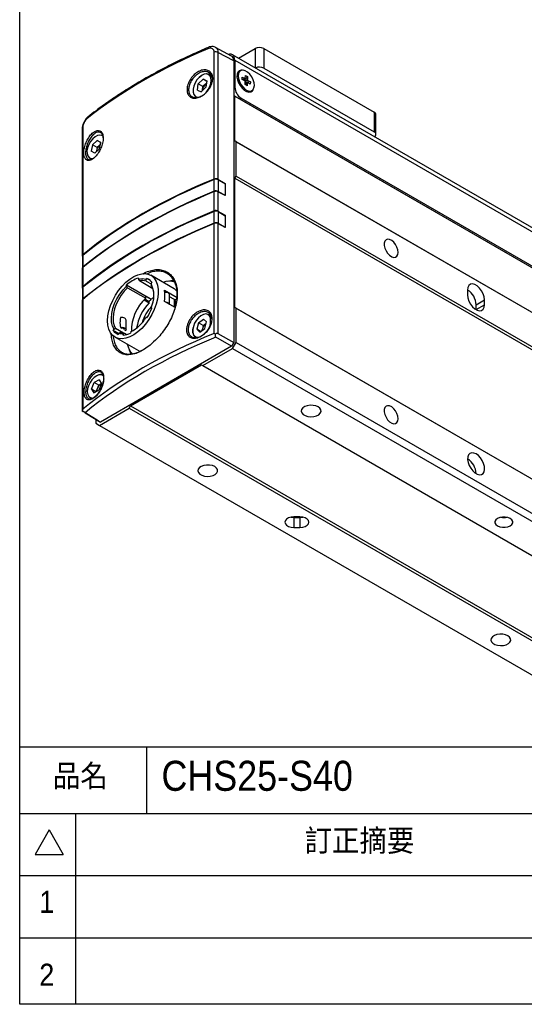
# Model space of a CAD drawing. Header units: millimetres. Extents: x 8 to 292, y 5 to 205.
# Tile 1 of 12: x 8 to 50, y 5 to 87. Entities that reach past the tile are written whole.
import ezdxf

# ---------------------------------------------------------------- set-up
doc = ezdxf.new("R2010")
doc.units = ezdxf.units.MM
for name, color, linetype in [('圖框文字', 7, 'Continuous'), ('圖框線條', 7, 'Continuous'), ('文字', 1, 'Continuous')]:
    doc.layers.add(name, color=color, linetype=linetype)
doc.styles.add('SLDTEXTSTYLE0', font='GOTHIC.TTF', dxfattribs={"width": 0.913})
doc.styles.add('SLDTEXTSTYLE1', font='GOTHIC.TTF', dxfattribs={"width": 0.913, "bigfont": 'bigfont'})

msp = doc.modelspace()

# ---------------------------------------------------------------- linework, layer by layer
at = {"color": 7, "linetype": 'Continuous', "lineweight": 25}
for p, q in [((25.31543, 83.940188), (23.977646, 84.659473)), ((25.885307, 83.755602), (27.289791, 84.566393)), ((27.996898, 84.566393), (27.996898, 82.933312)), ((27.996898, 84.566393), (37.189284, 79.259741)), ((23.873876, 73.701487), (23.873876, 84.255014)), ((24.191883, 84.240993), (24.191883, 73.684016)), ((25.504346, 83.535323), (24.191883, 84.240993)), ((65.33712, 60.980555), (25.385587, 84.044084)), ((25.504346, 83.535323), (25.504346, 60.080172)), ((25.592735, 83.586239), (65.544267, 60.52271)), ((25.592735, 83.586239), (25.592735, 81.340752)), ((27.996898, 82.933312), (37.189284, 77.626661)), ((22.948499, 82.002258), (22.554315, 81.61607)), ((22.948499, 82.002258), (23.264557, 81.869825)), ((23.257622, 81.823805), (22.948499, 82.002258)), ((23.641188, 82.337658), (23.477021, 82.432429)), ((23.732718, 82.081278), (23.696176, 82.236232)), ((26.072367, 82.71474), (25.966301, 82.65351)), ((26.209658, 81.99755), (26.213412, 82.191304)), ((26.415345, 81.873551), (26.209658, 81.99755)), ((26.213412, 82.191304), (26.419101, 82.067304)), ((26.639593, 82.224324), (26.3598, 81.907037)), ((26.465376, 82.091712), (26.46993, 82.326605)), ((26.46993, 82.326605), (26.639593, 82.224324)), ((26.639593, 82.224324), (26.635041, 81.98943)), ((22.47619, 81.09745), (22.554315, 81.61607)), ((22.943223, 81.391558), (22.554315, 81.61607)), ((22.792248, 80.965017), (23.186431, 81.351204)), ((22.90416, 81.132248), (22.943223, 81.391558)), ((23.140314, 81.584653), (22.943223, 81.391558)), ((23.235669, 81.678073), (23.140314, 81.584653)), ((23.264557, 81.869825), (23.186431, 81.351204)), ((26.455063, 81.559663), (26.459615, 81.794559)), ((26.624725, 81.457383), (26.455063, 81.559663)), ((26.885, 81.786437), (26.45793, 81.707549)), ((26.62928, 81.692276), (26.624725, 81.457383)), ((26.881244, 81.592683), (26.675554, 81.716683)), ((26.679311, 81.910437), (26.885, 81.786437)), ((26.885, 81.786437), (26.881244, 81.592683)), ((22.47619, 81.09745), (22.792248, 80.965017)), ((22.893983, 81.064691), (22.90416, 81.132248)), ((25.592735, 80.605865), (25.504346, 80.656907)), ((25.504347, 80.656911), (65.438201, 57.603587)), ((25.592735, 76.870191), (25.592735, 80.605865)), ((25.592735, 80.605865), (65.544267, 57.542336)), ((26.123063, 80.422195), (65.013937, 57.970971)), ((26.916223, 81.008018), (27.022289, 81.069248)), ((37.189284, 79.259741), (37.189284, 77.626661)), ((37.335732, 77.422558), (37.335732, 79.055638)), ((12.934275, 77.939717), (12.934275, 67.38619)), ((12.888398, 77.85639), (12.888398, 67.301871)), ((13.732591, 76.544942), (13.629753, 76.018394)), ((14.134377, 76.907634), (13.732591, 76.544942)), ((14.121498, 76.320431), (13.732591, 76.544942)), ((14.121498, 76.320431), (14.07008, 76.057156)), ((14.322391, 76.501776), (14.121498, 76.320431)), ((14.134377, 76.907634), (14.433324, 76.743778)), ((14.431791, 76.735941), (14.134377, 76.907634)), ((14.399685, 76.57155), (14.322391, 76.501776)), ((14.330486, 76.217231), (14.433324, 76.743778)), ((25.6988, 76.80894), (25.592735, 76.870191)), ((25.592735, 76.870191), (65.544267, 53.806663)), ((25.6988, 73.951048), (25.6988, 76.80894)), ((25.6988, 76.80894), (65.650333, 53.745412)), ((13.9287, 75.854539), (13.629753, 76.018394)), ((14.330486, 76.217231), (13.9287, 75.854539)), ((14.07008, 76.057156), (14.052298, 75.966113)), ((13.513278, 75.381268), (13.609849, 75.325519)), ((25.592735, 73.767336), (25.6988, 73.951048)), ((25.6988, 73.951048), (65.650333, 50.887519)), ((23.876591, 72.685809), (23.876591, 73.654978)), ((24.191883, 73.684016), (24.784895, 73.341676)), ((24.19463, 73.637522), (24.19463, 72.675253)), ((24.19463, 73.637522), (24.78136, 73.298809)), ((24.745999, 73.319222), (24.784895, 73.341676)), ((24.78136, 73.298809), (24.78136, 72.359787)), ((24.784895, 73.341676), (24.784895, 72.321001)), ((25.592735, 63.018467), (25.592735, 73.767336)), ((25.592735, 73.767336), (65.544267, 50.703807)), ((23.873876, 71.04773), (23.873876, 72.650416)), ((24.191883, 72.639844), (24.191883, 71.030259)), ((24.784895, 72.321001), (24.191883, 72.639844)), ((24.19463, 72.675253), (24.78136, 72.359787)), ((24.78136, 72.359787), (24.748278, 72.340689)), ((23.876591, 70.032052), (23.876591, 71.00122)), ((24.191883, 71.030259), (24.784895, 70.687919)), ((24.19463, 70.983764), (24.19463, 70.021495)), ((24.19463, 70.983764), (24.78136, 70.645051)), ((24.745999, 70.665464), (24.784895, 70.687919)), ((24.78136, 70.645051), (24.78136, 69.706029)), ((24.784895, 70.687919), (24.784895, 69.667243)), ((23.873876, 60.851742), (23.873876, 69.996658)), ((24.191883, 69.986087), (24.191883, 60.837845)), ((24.784895, 69.667243), (24.191883, 69.986087)), ((24.19463, 70.021495), (24.78136, 69.706029)), ((24.78136, 69.706029), (24.748278, 69.686931)), ((12.901599, 67.261412), (12.901599, 66.298388)), ((12.947502, 67.345749), (12.947502, 66.376581)), ((12.888398, 66.252784), (12.888398, 64.648113)), ((12.934275, 66.335119), (12.934275, 64.732433)), ((20.539375, 64.565692), (18.59483, 65.688254)), ((16.587802, 64.773861), (16.587802, 64.879967)), ((16.587802, 64.879967), (18.638412, 63.696175)), ((16.658514, 64.647832), (16.587802, 64.773861)), ((17.577751, 65.451453), (17.577751, 65.345347)), ((17.577751, 65.345347), (17.648463, 65.219318)), ((18.776676, 64.568015), (17.648463, 65.219318)), ((18.210312, 65.32302), (18.279091, 65.42937)), ((18.225919, 65.196992), (18.210312, 65.32302)), ((18.225919, 65.196992), (18.622897, 64.967822)), ((18.279091, 65.42937), (18.501787, 65.30081)), ((18.688159, 65.102563), (18.61938, 64.996214)), ((18.61938, 64.996214), (18.634986, 64.870186)), ((12.901599, 64.607653), (12.901599, 63.64463)), ((12.947502, 64.691991), (12.947502, 63.722823)), ((16.658514, 64.647832), (18.178793, 63.770194)), ((18.638412, 63.685687), (18.178793, 63.951019)), ((18.178793, 63.770194), (18.178793, 63.951019)), ((19.737115, 64.446214), (20.781261, 63.843441)), ((20.165797, 63.259718), (20.165797, 64.055796)), ((44.96746, 64.460569), (44.96746, 64.052298)), ((12.888398, 63.599026), (12.888398, 54.39838)), ((12.934275, 63.681361), (12.934275, 54.536445)), ((18.036569, 63.629912), (18.450955, 63.390693)), ((18.450955, 63.501557), (18.106156, 63.700604)), ((18.450955, 63.390693), (18.450955, 63.501557)), ((18.638412, 63.696175), (18.638412, 63.685687)), ((20.621833, 62.996455), (19.737115, 63.507192)), ((20.509519, 63.708322), (20.165796, 63.90675)), ((20.572275, 63.6629), (20.165798, 63.897554)), ((20.509519, 63.708322), (20.527197, 63.698117)), ((20.615587, 63.647091), (20.527197, 63.698117)), ((20.572275, 63.254629), (20.572275, 63.6629)), ((20.572275, 63.025064), (20.572275, 63.254629)), ((20.615587, 63.647091), (20.777685, 63.740668)), ((45.674567, 63.235957), (46.381674, 63.644161)), ((45.674567, 62.827686), (45.674567, 63.235957)), ((45.674567, 62.827686), (46.381674, 63.23589)), ((46.381674, 63.23589), (46.381674, 63.644161)), ((18.61938, 62.977722), (18.688159, 62.950783)), ((18.634986, 62.958484), (18.61938, 62.977722)), ((18.634986, 62.958484), (18.680805, 62.932034)), ((23.600296, 62.356021), (23.441666, 62.447597)), ((25.6988, 62.957217), (25.592735, 63.018467)), ((25.592735, 63.018467), (65.544267, 39.954939)), ((25.6988, 60.099324), (25.6988, 62.957217)), ((25.6988, 62.957217), (65.650333, 39.893688)), ((16.541875, 61.147209), (16.541875, 61.96375)), ((18.279091, 62.151678), (18.210312, 62.178617)), ((22.579867, 61.733016), (22.421327, 61.195575)), ((22.579867, 61.733016), (22.993558, 62.036245)), ((22.968775, 61.508505), (22.579867, 61.733016)), ((22.968775, 61.508505), (22.889505, 61.239784)), ((22.968775, 61.508505), (23.17562, 61.660119)), ((22.993558, 62.036245), (23.248708, 61.802033)), ((23.090168, 61.264592), (23.248708, 61.802033)), ((23.17562, 61.660119), (23.215457, 61.68932)), ((23.214533, 61.686186), (23.17562, 61.660119)), ((23.691559, 62.099952), (23.655036, 62.254925)), ((23.696449, 61.981438), (23.691559, 62.099952)), ((15.477394, 61.097249), (15.546173, 61.203598)), ((15.929153, 60.836454), (15.477394, 61.097249)), ((15.546173, 61.203598), (15.67199, 61.247983)), ((16.325983, 60.870442), (15.67199, 61.247983)), ((15.955241, 60.876791), (15.886462, 60.770442)), ((16.081058, 60.921177), (15.955241, 60.876791)), ((16.085153, 61.349284), (16.198462, 61.283872)), ((16.302124, 60.704611), (16.325362, 60.818173)), ((16.325362, 60.818173), (16.414692, 60.868337)), ((16.414692, 60.868337), (16.61157, 60.754681)), ((16.416106, 61.158229), (16.529415, 61.092817)), ((16.940073, 60.982835), (16.916835, 60.869273)), ((17.029403, 61.033), (16.940073, 60.982835)), ((17.029403, 61.033), (17.118775, 61.079757)), ((22.676478, 60.961363), (22.421327, 61.195575)), ((22.742813, 61.009985), (22.421327, 61.195575)), ((22.676478, 60.961363), (23.090168, 61.264592)), ((22.889505, 61.239784), (22.843484, 61.083777)), ((24.191883, 60.837845), (25.504346, 60.080172)), ((15.620072, 60.535263), (17.564617, 59.412701)), ((25.327542, 59.773877), (24.015069, 60.531556)), ((25.504346, 60.080172), (25.327542, 59.773877)), ((25.408115, 59.595842), (25.6988, 60.099324)), ((25.6988, 60.099324), (65.650333, 37.035795)), ((25.327542, 59.773877), (14.402797, 53.467156)), ((22.933241, 58.167128), (25.408115, 59.595842)), ((25.408115, 59.595842), (65.359647, 36.532313)), ((16.903164, 54.808519), (22.827175, 58.228378)), ((22.827175, 58.228378), (22.933241, 58.167128)), ((22.933241, 58.167128), (62.884774, 35.103599)), ((13.64981, 56.216037), (13.873157, 56.752208)), ((14.29024, 56.973245), (13.873157, 56.752208)), ((14.262064, 56.527697), (13.873157, 56.752208)), ((14.483977, 56.65811), (14.260631, 56.121939)), ((14.470606, 56.638215), (14.262064, 56.527697)), ((14.29024, 56.973245), (14.483977, 56.65811)), ((14.477128, 56.641672), (14.470606, 56.638215)), ((13.64981, 56.216037), (13.843547, 55.900903)), ((14.027148, 55.998204), (13.64981, 56.216037)), ((13.843547, 55.900903), (14.260631, 56.121939)), ((14.045565, 56.007965), (14.150391, 56.259611)), ((14.150391, 56.259611), (14.262064, 56.527697)), ((13.548633, 55.437256), (13.640028, 55.384495)), ((14.225993, 53.569318), (12.958563, 54.352987)), ((13.135356, 54.250831), (14.402797, 53.467156)), ((14.322224, 53.196094), (16.797098, 54.624808)), ((16.797098, 54.624808), (16.903164, 54.808519)), ((16.797098, 54.624808), (56.74863, 31.561279)), ((16.903164, 54.808519), (56.854696, 31.744991)), ((14.031539, 53.689551), (14.031539, 53.363957)), ((14.031539, 53.363957), (14.322224, 53.196094)), ((14.402797, 53.467156), (14.225993, 53.569318)), ((14.322224, 53.196094), (54.273757, 30.132565)), ((30.512455, 45.517639), (30.512455, 44.701098)), ((30.512455, 45.517639), (31.012457, 45.517638)), ((31.012456, 45.567029), (30.512457, 45.567029)), ((31.012457, 45.517638), (31.012457, 44.701097)), ((30.512455, 44.701098), (31.012457, 44.701097))]:
    msp.add_line(p, q, dxfattribs=at)
at = {"color": 8, "linetype": 'Continuous', "lineweight": 25}
for p, q in [((27.289791, 84.566393), (27.289791, 82.944811)), ((25.504346, 83.535214), (25.592735, 83.586239)), ((25.504346, 81.289726), (25.592735, 81.340752)), ((26.123063, 80.422195), (26.016997, 80.360964)), ((18.368687, 65.849517), (18.243075, 65.791776)), ((13.680427, 55.390597), (13.548633, 55.437256))]:
    msp.add_line(p, q, dxfattribs=at)
at = {"color": 7, "linetype": 'Continuous', "lineweight": 25, "flags": 128}
for points in [[(25.592735, 83.586239), (25.579148, 83.737694), (25.538909, 83.867644), (25.473566, 83.971091), (25.385628, 84.04406), (25.278475, 84.08375), (25.156226, 84.088633), (25.06923, 84.072561)], [(22.652783, 82.174443), (22.856125, 82.340513), (23.063449, 82.446449), (23.260627, 82.485033), (23.434222, 82.453634), (23.477021, 82.432429)], [(26.229587, 82.758873), (26.109215, 82.760939), (25.959839, 82.706836), (25.848787, 82.589274), (25.7843, 82.416969), (25.771158, 82.202703), (25.810339, 81.962366), (25.898931, 81.713782), (26.030372, 81.475386), (26.194905, 81.264863), (26.380333, 81.097822), (26.572902, 80.986654), (26.758329, 80.939605), (26.922863, 80.960162), (27.054303, 81.0468), (27.139129, 81.183328)], [(27.218914, 81.487128), (27.195899, 81.719599), (27.120341, 81.966038), (26.99836, 82.206477), (26.83984, 82.421439), (26.657621, 82.59351), (26.466466, 82.708748), (26.281863, 82.757817), (26.118768, 82.73674), (25.990391, 82.647229), (25.907133, 82.496534), (25.875741, 82.296861), (25.898756, 82.064388), (25.974315, 81.817951), (26.096296, 81.57751), (26.254818, 81.362546), (26.437035, 81.190478), (26.628189, 81.07524), (26.812792, 81.026171), (26.975888, 81.047247), (27.104264, 81.136759), (27.187523, 81.287454), (27.218914, 81.487128)], [(22.90416, 81.132248), (22.898367, 81.074709), (22.898112, 81.068735)], [(14.397406, 76.559883), (14.368648, 76.539821), (14.322391, 76.501776)], [(14.07008, 76.057156), (14.061452, 75.998487), (14.059557, 75.972665)], [(13.668067, 75.331419), (13.520523, 75.377192), (13.513278, 75.381268)], [(39.186861, 67.593502), (39.160944, 67.807026), (39.085496, 68.031498), (38.967218, 68.246978), (38.816625, 68.434314), (38.647092, 68.576867), (38.473687, 68.661966), (38.311816, 68.68205), (38.175864, 68.635334), (38.077907, 68.525972), (38.026651, 68.36368), (38.026651, 68.162877), (38.077907, 67.941404), (38.175864, 67.718943), (38.311816, 67.515261), (38.473687, 67.348454), (38.647092, 67.233342), (38.816625, 67.180156), (38.967218, 67.193623), (39.085496, 67.272541), (39.160944, 67.409904), (39.186861, 67.593502)], [(15.003808, 61.897351), (15.03105, 62.30275), (15.112069, 62.729102), (15.244768, 63.165364), (15.425709, 63.600238), (15.650207, 64.02246), (15.912446, 64.421096), (16.205635, 64.785821), (16.522181, 65.107189), (16.853885, 65.376875), (17.192156, 65.587896), (17.528234, 65.734787), (17.853413, 65.813743), (18.159273, 65.822719), (18.43789, 65.761482), (18.68205, 65.631619), (18.885429, 65.436492), (19.042759, 65.181157), (19.149966, 64.872225), (19.204272, 64.517698), (19.204272, 64.126757), (19.149966, 63.709529), (19.042759, 63.276819), (18.885429, 62.839834), (18.68205, 62.409892), (18.43789, 61.998127), (18.159273, 61.615205), (17.853413, 61.271043), (17.528234, 60.974555), (17.192156, 60.733419), (16.853885, 60.553881), (16.522181, 60.44059), (16.205635, 60.396481), (15.912446, 60.422697), (15.650207, 60.518558), (15.425709, 60.681581), (15.244768, 60.907544), (15.112069, 61.190596), (15.03105, 61.523405), (15.003808, 61.897351)], [(15.546173, 61.203598), (15.414287, 61.462239), (15.336563, 61.774041), (15.315523, 62.128882), (15.35185, 62.515244), (15.444365, 62.920585), (15.590066, 63.331746), (15.784221, 63.735382), (16.020529, 64.11839), (16.29132, 64.468336), (16.587802, 64.773861)], [(46.381674, 63.644161), (46.353031, 63.890742), (46.269422, 64.150417), (46.137622, 64.402149), (45.968309, 64.625543), (45.775198, 64.802501), (45.573934, 64.918688), (45.380823, 64.964692), (45.21151, 64.936783), (45.07971, 64.837223), (44.996103, 64.67408), (44.96746, 64.460569)], [(16.658514, 64.647832), (16.37826, 64.354835), (16.122624, 64.020691), (15.899722, 63.656013), (15.716633, 63.27238), (15.57917, 62.881973), (15.491698, 62.497191), (15.456996, 62.130251), (15.476165, 61.792806), (15.548597, 61.49557), (15.67199, 61.247983)], [(20.165797, 64.055796), (20.16319, 64.080848), (20.123813, 64.153553), (20.041966, 64.213305), (19.928491, 64.252186), (19.798428, 64.265043), (19.766624, 64.263989)], [(20.779216, 64.372989), (20.626595, 64.509057), (20.539375, 64.565692)], [(44.96746, 64.052298), (44.996103, 63.805717), (45.07971, 63.546043), (45.21151, 63.294312), (45.380823, 63.070918), (45.573934, 62.893959), (45.775198, 62.777772), (45.968309, 62.73177), (46.137622, 62.759679), (46.269422, 62.859237), (46.353031, 63.022379), (46.381674, 63.23589)], [(19.840678, 63.447406), (19.928491, 63.435645), (20.041966, 63.396764), (20.123813, 63.337012), (20.16319, 63.264307), (20.163865, 63.260834)], [(16.541875, 61.96375), (16.529762, 62.017396), (16.49354, 62.068152), (16.435702, 62.111724), (16.360225, 62.145113), (16.272303, 62.166024), (16.177987, 62.173015), (16.083765, 62.165607)], [(16.085153, 61.349284), (16.179065, 61.356476), (16.272997, 61.349376), (16.360536, 61.328469), (16.435702, 61.295183), (16.493361, 61.251791), (16.529577, 61.201256), (16.541875, 61.14703), (16.529415, 61.092817)], [(17.564617, 59.412701), (17.594752, 59.395996), (17.717613, 59.340924)], [(32.532216, 54.728009), (32.334347, 54.812312), (32.102228, 54.859201), (31.856482, 54.864509), (31.618941, 54.827765), (31.410716, 54.752234), (31.250305, 54.644628), (31.151962, 54.514507), (31.124428, 54.373433), (31.170148, 54.233942), (31.285059, 54.108427), (31.458952, 54.00804), (31.676371, 53.941705), (31.918004, 53.915312), (32.162378, 53.931207), (32.38778, 53.987977), (32.574179, 54.08058), (32.705015, 54.200788), (32.768666, 54.337916), (32.759469, 54.479784), (32.678247, 54.613783), (32.532216, 54.728009)], [(39.186861, 53.741779), (39.160944, 53.955301), (39.085496, 54.179774), (38.967218, 54.395254), (38.816625, 54.582591), (38.647092, 54.725143), (38.473687, 54.810242), (38.311816, 54.830326), (38.175864, 54.783611), (38.077907, 54.674249), (38.026651, 54.511956), (38.026651, 54.311152), (38.077907, 54.08968), (38.175864, 53.867219), (38.311816, 53.663537), (38.473687, 53.496729), (38.647092, 53.381618), (38.816625, 53.328432), (38.967218, 53.341898), (39.085496, 53.420817), (39.160944, 53.55818), (39.186861, 53.741779)], [(45.674567, 50.813047), (45.483792, 50.8929), (45.307165, 50.906271), (45.157787, 50.852169), (45.046737, 50.734607), (44.982249, 50.562302), (44.969107, 50.348036), (45.008287, 50.107698), (45.096881, 49.859114), (45.22832, 49.620719), (45.392855, 49.410195), (45.578282, 49.243154), (45.770851, 49.131987), (45.956279, 49.084937), (46.120812, 49.105494), (46.252251, 49.192133), (46.340845, 49.338429), (46.380025, 49.533531), (46.366884, 49.76297), (46.302395, 50.00973), (46.191345, 50.255509), (46.041967, 50.482079), (45.865342, 50.672635), (45.674567, 50.813047)], [(23.921199, 49.756974), (23.72333, 49.841278), (23.491211, 49.888166), (23.245464, 49.893474), (23.007923, 49.856731), (22.799698, 49.781199), (22.639288, 49.673593), (22.540945, 49.543473), (22.513411, 49.402399), (22.559131, 49.262907), (22.674042, 49.137392), (22.847934, 49.037006), (23.065354, 48.970671), (23.306986, 48.944277), (23.55136, 48.960172), (23.776763, 49.016943), (23.963162, 49.109546), (24.093998, 49.229753), (24.157649, 49.366881), (24.148452, 49.508749), (24.06723, 49.642749), (23.921199, 49.756974)], [(30.512457, 45.567029), (30.280694, 45.545838), (30.071617, 45.48434), (29.905693, 45.388555), (29.799165, 45.267857), (29.762457, 45.134063), (29.799165, 45.000269), (29.905692, 44.879574), (30.071616, 44.783788), (30.280693, 44.722289), (30.512455, 44.701098)], [(30.262781, 45.542334), (30.280693, 45.53883), (30.512455, 45.517639)], [(31.012457, 44.701097), (31.244217, 44.72229), (31.453295, 44.783787), (31.619218, 44.879573), (31.725747, 45.000271), (31.762457, 45.134063), (31.72575, 45.267857), (31.61922, 45.388554), (31.453296, 45.48434), (31.244219, 45.545839), (31.012456, 45.567029)], [(31.012457, 45.517638), (31.244217, 45.53883), (31.26213, 45.542334)], [(48.514821, 45.440217), (48.324983, 45.519839), (48.101816, 45.561699), (47.867165, 45.561699), (47.643998, 45.519839), (47.454161, 45.440217), (47.316235, 45.330626), (47.243725, 45.201794), (47.243724, 45.066333), (47.316235, 44.937502), (47.45416, 44.827911), (47.643998, 44.748288), (47.867165, 44.706428), (48.101816, 44.706429), (48.324983, 44.748288), (48.51482, 44.827911), (48.652746, 44.937501), (48.725256, 45.066333), (48.725257, 45.201794), (48.652746, 45.330626), (48.514821, 45.440217)], [(48.316382, 35.673935), (48.118516, 35.758237), (47.886396, 35.805126), (47.640648, 35.810434), (47.403108, 35.77369), (47.194882, 35.69816), (47.034472, 35.590553), (46.93613, 35.460432), (46.908596, 35.319358), (46.954315, 35.179867), (47.069226, 35.054352), (47.243117, 34.953967), (47.460538, 34.88763), (47.702171, 34.861237), (47.946544, 34.877132), (48.171945, 34.933904), (48.358345, 35.026506), (48.489182, 35.146713), (48.552831, 35.283842), (48.543636, 35.425709), (48.462414, 35.559709), (48.316382, 35.673935)]]:
    msp.add_lwpolyline(points, dxfattribs=at)
at = {"color": 8, "linetype": 'Continuous', "lineweight": 25, "flags": 128}
for points in [[(22.623133, 82.160161), (22.440893, 81.947546), (22.290505, 81.700527), (22.183124, 81.437422), (22.126712, 81.177744), (22.125455, 80.940755), (22.179445, 80.744027), (22.284678, 80.602153), (22.433349, 80.525654), (22.614432, 80.520205), (22.659603, 80.529227)], [(23.168972, 80.859905), (23.211914, 80.90806), (23.379792, 81.140036), (23.509888, 81.397497), (23.592555, 81.661346), (23.62166, 81.912014), (23.595046, 82.130913), (23.514686, 82.301804), (23.38654, 82.412018), (23.220113, 82.453377), (23.027747, 82.422815), (22.82371, 82.322598), (22.623133, 82.160161)], [(14.611461, 77.267433), (14.53087, 77.317578), (14.360901, 77.350987), (14.166505, 77.312462), (13.962099, 77.204861), (13.762844, 77.036166), (13.583515, 76.818884), (13.437415, 76.569136), (13.335378, 76.305438), (13.284972, 76.047352), (13.289936, 75.814018), (13.349901, 75.622741), (13.460419, 75.487705), (13.613295, 75.418929), (13.797191, 75.421511), (13.860684, 75.437611)], [(23.528451, 62.233005), (23.468929, 62.33041), (23.336627, 62.434261), (23.167123, 62.468734), (22.972988, 62.431272), (22.76862, 62.324653), (22.569177, 62.156785), (22.38945, 61.940117), (22.242768, 61.690719), (22.140012, 61.427087)], [(22.140012, 61.427087), (22.0888, 61.168774), (22.092932, 60.934939), (22.152102, 60.742922), (22.26192, 60.606966), (22.414242, 60.537153), (22.595441, 60.538217)], [(14.097662, 57.321682), (13.893992, 57.181547), (13.703146, 56.986198), (13.539277, 56.750122), (13.414539, 56.49083), (13.338184, 56.22755), (13.315873, 55.97981), (13.349262, 55.765983), (13.435875, 55.601928), (13.569287, 55.499811), (13.739605, 55.467207), (13.813549, 55.47406)]]:
    msp.add_lwpolyline(points, dxfattribs=at)
at = {"color": 8, "linetype": 'Continuous', "lineweight": 25}
for centre, radius, start, end in [((23.462885, 84.569352), 0.109761, 122.11723677, 190.76043541), ((23.216913, 82.030037), 0.479141, 11.76626866, 57.12125004), ((23.187574, 62.047634), 0.473849, 8.9566339, 57.57264011), ((14.37666, 56.907194), 0.49964, 60.9115633, 123.94510641)]:
    msp.add_arc(centre, radius, start, end, dxfattribs=at)
at = {"color": 7, "linetype": 'Continuous', "lineweight": 25}
for centre, radius, start, end in [((27.643344, 83.884038), 0.76851, 62.60958213, 117.39032546), ((24.017079, 83.889647), 0.39243, 63.54847956, 111.40242311), ((27.642798, 82.248173), 0.771234, 62.66875322, 116.39921029), ((26.226676, 82.276137), 0.458481, 124.60437277, 184.69992182), ((26.475109, 82.017188), 0.075157, 97.44124794, 138.1776711), ((26.330464, 81.766835), 0.377247, 22.37455243, 36.16071435), ((23.727123, 80.990502), 0.83508, 134.64377989, 170.22732842), ((23.573107, 81.149025), 0.614069, 123.63291646, 134.81291934), ((26.744143, 81.393146), 1.1526, 182.60539381, 237.39452417), ((26.764117, 82.017113), 0.377163, 202.37300145, 216.16226533), ((26.619537, 81.766816), 0.075175, 277.44623705, 318.17268198), ((26.720841, 81.437009), 0.471389, 236.19827527, 294.48667944), ((13.442653, 78.75596), 0.136269, 130.62767145, 183.34089656), ((37.0855, 79.030683), 0.251473, 5.69527569, 65.62540589), ((12.996819, 77.85099), 0.108556, 125.1798503, 177.14854324), ((37.113426, 77.423503), 0.216859, 293.27152446, 69.52469757), ((14.891597, 75.884864), 0.83939, 132.69677622, 168.15540013), ((18.275146, 63.100242), 2.452458, 106.52092382, 133.47369965), ((17.857964, 64.312296), 1.07038, 70.78094372, 105.17619303), ((17.899271, 64.227365), 1.02317, 71.38240754, 104.18944281), ((17.939851, 64.585317), 0.909675, 34.65304222, 68.10389262), ((16.570332, 63.986968), 2.284113, 333.77773213, 26.22226787), ((17.377336, 64.103253), 1.473048, 359.05543164, 31.37544138), ((20.131314, 63.61847), 1.566156, 72.79757646, 109.15453741), ((20.534978, 63.310446), 1.938746, 90.00152029, 105.61751666), ((16.98484, 63.976703), 2.792034, 350.319095, 9.680905), ((44.168027, 63.182653), 1.507482, 2.02638767, 57.97361248), ((20.61797, 61.07753), 3.633184, 132.17217898, 181.09326326), ((21.403399, 60.636395), 4.037707, 136.98859693, 170.68641268), ((21.148484, 60.942769), 3.718072, 132.46195613, 136.51198822), ((20.824223, 61.263583), 3.270363, 127.41817474, 131.94135486), ((18.431741, 63.198678), 2.229407, 355.78466924, 11.6033563), ((20.949386, 60.894007), 3.181506, 135.81524373, 164.55239842), ((14.510436, 64.585133), 4.48603, 327.14929619, 338.63426908), ((15.358705, 63.935228), 3.349231, 298.17451642, 328.36662715), ((23.682318, 61.007674), 0.826092, 127.83341381, 163.6816688), ((22.244978, 61.87355), 1.332859, 313.41808344, 15.64561871), ((16.225699, 61.614491), 0.909671, 214.65295656, 248.10395891), ((16.287449, 61.776579), 0.959156, 249.73548345, 272.26535549), ((16.389361, 61.7881), 0.920112, 250.42313243, 271.57758236), ((16.222017, 61.073347), 0.211838, 23.62135439, 96.38402214), ((16.201463, 62.310133), 1.608675, 273.58756149, 296.40393956), ((22.829418, 61.063884), 0.762843, 154.07825207, 227.77536391), ((23.503138, 61.053802), 0.641199, 163.13880777, 176.00751054), ((18.231236, 60.262735), 1.620042, 191.31319105, 223.86219688), ((18.675774, 60.052825), 1.966396, 194.43962556, 208.05901662), ((14.442094, 56.895821), 0.541952, 64.71878025, 123.41203977), ((14.864693, 55.980187), 0.767011, 120.91700536, 158.63532526), ((14.794122, 55.982578), 0.700812, 156.71511993, 175.76921737), ((44.162789, 49.123775), 1.512822, 2.12859409, 57.86603023), ((47.984492, 46.786779), 1.269244, 258.65523297, 281.34467978)]:
    msp.add_arc(centre, radius, start, end, dxfattribs=at)
for centre, major_axis, ratio, start_param, end_param in [((50.288438, 63.84034), (45.748393, 0.67606), 0.567180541, 2.191874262, 2.503751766), ((24.885533, 83.177873), (0.437598, 0.758024), 0.577205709, 5.497858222, 6.300634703), ((50.288438, 51.494712), (45.748133, -0.70385), 0.587274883, 2.195332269, 2.535127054), ((50.297309, 51.450699), (45.748133, -0.70385), 0.587274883, 2.195497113, 2.53496221), ((24.018218, 73.580138), (0.24999, -0.003846), 0.587274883, 0.811886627, 2.195332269), ((24.020965, 73.533644), (0.24999, -0.003846), 0.587274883, 0.811886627, 2.195497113), ((50.288438, 51.728993), (45.748376, 0.679711), 0.567124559, 2.177871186, 2.517665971), ((50.297309, 51.766919), (45.748376, 0.679711), 0.567124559, 2.17803603, 2.517501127), ((24.018218, 72.536091), (0.249991, 0.003714), 0.567124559, 0.794425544, 2.177871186), ((24.020965, 72.571499), (0.249991, 0.003714), 0.567124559, 0.794425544, 2.17803603), ((50.288438, 48.840954), (45.748133, -0.70385), 0.587274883, 2.195332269, 2.535127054), ((50.297309, 48.796942), (45.748133, -0.70385), 0.587274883, 2.195497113, 2.53496221), ((24.018218, 70.926381), (0.24999, -0.003846), 0.587274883, 0.811886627, 2.195332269), ((24.020965, 70.879886), (0.24999, -0.003846), 0.587274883, 0.811886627, 2.195497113), ((50.288438, 49.075235), (45.748376, 0.679711), 0.567124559, 2.177871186, 2.517665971), ((50.297309, 49.113161), (45.748376, 0.679711), 0.567124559, 2.17803603, 2.517501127), ((24.018218, 69.882333), (0.249991, 0.003714), 0.567124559, 0.794425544, 2.177871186), ((24.020965, 69.917741), (0.249991, 0.003714), 0.567124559, 0.794425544, 2.17803603), ((13.138397, 67.299351), (0.24999, -0.003846), 0.587274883, 2.535127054, 3.477056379), ((13.151599, 67.258892), (0.24999, -0.003846), 0.587274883, 2.53496221, 3.150627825), ((13.138397, 66.255304), (0.249991, 0.003714), 0.567124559, 2.517665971, 3.133166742), ((13.151599, 66.296747), (0.249991, 0.003714), 0.567124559, 2.517501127, 3.133166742), ((13.138397, 64.645594), (0.24999, -0.003846), 0.587274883, 2.535127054, 3.477056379), ((13.151599, 64.605134), (0.24999, -0.003846), 0.587274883, 2.53496221, 3.150627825), ((13.138397, 63.601546), (0.249991, 0.003714), 0.567124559, 2.517665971, 3.133166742), ((13.151599, 63.642989), (0.249991, 0.003714), 0.567124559, 2.517501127, 3.133166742), ((50.288438, 38.648478), (45.748154, -0.699936), 0.587220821, 2.195281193, 2.535075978), ((24.018218, 60.529738), (0.171999, 0.309051), 0.587049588, 6.273965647, 7.233499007), ((50.285353, 38.446155), (45.498143, -0.700004), 0.587274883, 2.195333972, 2.535125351), ((13.138397, 54.248951), (0.24999, -0.149467), 0.014653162, 2.958764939, 3.918298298)]:
    msp.add_ellipse(centre, major_axis=major_axis, ratio=ratio, start_param=start_param, end_param=end_param, dxfattribs=at)
for points, knots in [([(23.404802, 84.662433), (23.158786, 84.557028), (22.445402, 84.25138), (21.294907, 83.722674), (19.968639, 83.067553), (18.686606, 82.384078), (17.450098, 81.673718), (16.260811, 80.937449), (15.121479, 80.175923), (14.154781, 79.481523), (13.581215, 79.035953), (13.353858, 78.859332)], [0, 0, 0, 0, 0.064313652, 0.186493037, 0.308684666, 0.430883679, 0.553089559, 0.675301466, 0.797518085, 0.919737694, 1, 1, 1, 1]), ([(23.873876, 84.255014), (23.871641, 84.289381), (23.865773, 84.379605), (23.805681, 84.49802), (23.688043, 84.581355), (23.531031, 84.605853), (23.41373, 84.567863), (23.355054, 84.548859)], [0, 0, 0, 0, 0.131175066, 0.344375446, 0.561438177, 0.780625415, 1, 1, 1, 1]), ([(23.975523, 84.656044), (23.968504, 84.661275), (23.912464, 84.703039), (23.776594, 84.727173), (23.589826, 84.728186), (23.466449, 84.683325), (23.405079, 84.661011)], [0, 0, 0, 0, 0.045648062, 0.364475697, 0.683874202, 1, 1, 1, 1]), ([(23.746256, 82.176642), (23.749269, 82.131872), (23.76011, 81.970813), (23.701068, 81.660153), (23.517013, 81.267709), (23.237778, 80.910384), (22.895033, 80.627617), (22.527145, 80.452462), (22.177588, 80.40752), (21.887101, 80.498803), (21.711828, 80.689782), (21.616475, 80.950199), (21.603596, 81.267722), (21.706697, 81.66787), (21.916336, 82.061717), (22.21101, 82.40476), (22.56028, 82.658192), (22.926551, 82.792245), (23.268712, 82.790327), (23.54272, 82.650915), (23.700584, 82.427364), (23.73367, 82.245731), (23.746256, 82.176642)], [0, 0, 0, 0, 0.020298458, 0.07302364, 0.125797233, 0.179106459, 0.233105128, 0.287553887, 0.342017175, 0.396146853, 0.449830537, 0.483446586, 0.536534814, 0.589631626, 0.642801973, 0.696210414, 0.749986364, 0.804172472, 0.85863307, 0.913020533, 0.966914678, 1, 1, 1, 1]), ([(23.688846, 82.267313), (23.643887, 82.353958), (23.598764, 82.440919), (23.459448, 82.564314), (23.28687, 82.651956), (22.96846, 82.656063), (22.62701, 82.534488), (22.30175, 82.302241), (22.027433, 81.98668), (21.832398, 81.623611), (21.736521, 81.254166), (21.7485, 80.960492), (21.837177, 80.719274), (22.000299, 80.541392), (22.270365, 80.456949), (22.596955, 80.490717), (22.822951, 80.611772), (22.935854, 80.672249)], [0, 0, 0, 0, 0.073199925, 0.0734671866, 0.1476008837, 0.2218231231, 0.2956558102, 0.3689218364, 0.4416962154, 0.5141682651, 0.5865623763, 0.6589518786, 0.7047849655, 0.7779596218, 0.8517186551, 0.9259213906, 1, 1, 1, 1]), ([(23.663756, 82.295338), (23.675232, 82.265896), (23.69014, 82.227649), (23.693226, 82.180767), (23.693937, 82.169976)], [0, 0, 0, 0, 0.769823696, 1, 1, 1, 1]), ([(23.733435, 81.931314), (23.735061, 81.939492), (23.745699, 81.993), (23.738671, 82.040791), (23.732718, 82.081278)], [0, 0, 0, 0, 0.152830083, 1, 1, 1, 1]), ([(26.273716, 81.967176), (26.305793, 81.989377), (26.354118, 82.022823), (26.40275, 82.056112), (26.419101, 82.067304)], [0, 0, 0, 0, 0.663781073, 1, 1, 1, 1]), ([(26.465376, 82.091712), (26.447506, 82.079717), (26.3846, 82.037491), (26.321716, 81.994898), (26.276696, 81.964405)], [0, 0, 0, 0, 0.284069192, 1, 1, 1, 1]), ([(26.428418, 81.849995), (26.479418, 81.884541), (26.548282, 81.931187), (26.617171, 81.977434), (26.635041, 81.98943)], [0, 0, 0, 0, 0.740600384, 1, 1, 1, 1]), ([(26.679311, 81.910437), (26.659986, 81.901037), (26.58542, 81.864766), (26.510518, 81.828736), (26.455027, 81.802044)], [0, 0, 0, 0, 0.259159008, 1, 1, 1, 1]), ([(26.62928, 81.692276), (26.611476, 81.683677), (26.553706, 81.655774), (26.495967, 81.628237), (26.456022, 81.609185)], [0, 0, 0, 0, 0.308176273, 1, 1, 1, 1]), ([(26.456048, 81.610595), (26.509944, 81.636521), (26.583252, 81.671786), (26.65623, 81.707284), (26.675554, 81.716683)], [0, 0, 0, 0, 0.735204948, 1, 1, 1, 1]), ([(13.355594, 78.854295), (13.338267, 78.842355), (13.265804, 78.792422), (13.157033, 78.656742), (13.033862, 78.456044), (12.945028, 78.230432), (12.893544, 78.02521), (12.89386, 77.906859), (12.893987, 77.859209)], [0, 0, 0, 0, 0.06280015, 0.262632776, 0.465621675, 0.665428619, 0.865297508, 1, 1, 1, 1]), ([(13.306615, 78.748019), (13.276683, 78.721472), (13.205083, 78.657971), (13.099984, 78.509792), (13.00816, 78.320507), (12.946188, 78.11912), (12.938245, 77.9995), (12.934275, 77.939717)], [0, 0, 0, 0, 0.154452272, 0.369463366, 0.580833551, 0.790513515, 1, 1, 1, 1]), ([(13.090471, 75.481655), (13.070691, 75.537827), (13.020204, 75.681197), (13.012635, 75.999387), (13.08665, 76.409159), (13.241468, 76.831816), (13.460834, 77.215927), (13.725554, 77.530873), (13.908984, 77.637452), (14.000978, 77.690904)], [0, 0, 0, 0, 0.095787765, 0.244485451, 0.393200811, 0.542424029, 0.693404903, 0.846236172, 1, 1, 1, 1]), ([(14.6407, 77.131739), (14.631383, 77.196309), (14.607588, 77.361228), (14.537308, 77.475287), (14.432234, 77.575823), (14.303292, 77.635711), (14.065269, 77.589348), (13.811166, 77.412305), (13.571343, 77.126871), (13.371797, 76.768321), (13.231632, 76.377428), (13.163608, 75.99668), (13.17338, 75.706956), (13.239273, 75.479665), (13.361109, 75.331223), (13.546842, 75.281957), (13.693412, 75.351174), (13.759025, 75.38216)], [0, 0, 0, 0, 0.048919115, 0.12494419, 0.125075, 0.201825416, 0.279115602, 0.356558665, 0.433546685, 0.509617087, 0.58480718, 0.659739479, 0.734661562, 0.782926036, 0.859835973, 0.937254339, 1, 1, 1, 1]), ([(14.578588, 77.351343), (14.587573, 77.323305), (14.599987, 77.284568), (14.603012, 77.234306), (14.603847, 77.220424)], [0, 0, 0, 0, 0.723794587, 1, 1, 1, 1]), ([(20.777682, 63.740669), (20.787894, 63.898814), (20.809657, 64.235877), (20.743088, 64.70272), (20.599229, 65.132164), (20.379346, 65.490966), (20.090919, 65.76629), (19.746175, 65.951987), (19.354574, 66.041239), (18.930073, 66.025459), (18.5956, 65.958013), (18.407013, 65.867842), (18.368687, 65.849517)], [0, 0, 0, 0, 0.096812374, 0.206341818, 0.316077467, 0.425814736, 0.535320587, 0.644826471, 0.753941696, 0.863054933, 0.972169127, 1, 1, 1, 1]), ([(20.794358, 64.095088), (20.793373, 63.982295), (20.790826, 63.69081), (20.690336, 63.182875), (20.510321, 62.59576), (20.251144, 62.008891), (19.928607, 61.438855), (19.549733, 60.901819), (19.086711, 60.360494), (18.586784, 59.900423), (18.132031, 59.56531), (17.884, 59.438265), (17.788977, 59.389592)], [0, 0, 0, 0, 0.065924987, 0.170366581, 0.27481018, 0.379442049, 0.484075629, 0.589054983, 0.694033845, 0.830675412, 0.935130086, 1, 1, 1, 1]), ([(23.705006, 62.195281), (23.708018, 62.150512), (23.718855, 61.989429), (23.659859, 61.678667), (23.475923, 61.286015), (23.196872, 60.928475), (22.854409, 60.645514), (22.486876, 60.470195), (22.137697, 60.425084), (21.84752, 60.516209), (21.672426, 60.707073), (21.577146, 60.967451), (21.564273, 61.285015), (21.667293, 61.685307), (21.87678, 62.079354), (22.171233, 62.422606), (22.520205, 62.676232), (22.886121, 62.810457), (23.227921, 62.808706), (23.501647, 62.669448), (23.659363, 62.445997), (23.692427, 62.264376), (23.705006, 62.195281)], [0, 0, 0, 0, 0.020299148, 0.073037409, 0.125823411, 0.179138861, 0.233134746, 0.287573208, 0.342024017, 0.396144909, 0.449826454, 0.483443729, 0.53654181, 0.58964872, 0.642828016, 0.696240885, 0.750014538, 0.804191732, 0.85864001, 0.913017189, 0.966908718, 1, 1, 1, 1]), ([(23.647714, 62.285994), (23.602798, 62.372624), (23.55772, 62.459565), (23.418538, 62.582818), (23.246171, 62.670381), (22.928109, 62.674309), (22.587014, 62.552559), (22.262048, 62.320118), (21.98796, 62.004345), (21.793082, 61.641084), (21.697284, 61.271495), (21.709254, 60.977804), (21.797867, 60.73656), (21.960726, 60.559165), (22.230845, 60.473331), (22.555886, 60.513088), (22.898867, 60.672973), (23.216082, 60.932533), (23.474103, 61.249004), (23.569568, 61.477475), (23.614342, 61.584628)], [0, 0, 0, 0, 0.060471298, 0.060688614, 0.121918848, 0.183219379, 0.244201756, 0.304723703, 0.364847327, 0.424726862, 0.484543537, 0.544356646, 0.582220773, 0.642668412, 0.703590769, 0.764874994, 0.826150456, 0.886940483, 0.946974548, 1, 1, 1, 1]), ([(23.622617, 62.314041), (23.634085, 62.2846), (23.648985, 62.246349), (23.652072, 62.199451), (23.652783, 62.188649)], [0, 0, 0, 0, 0.769662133, 1, 1, 1, 1]), ([(16.083765, 62.165607), (16.051107, 61.97305), (16.002996, 61.68938), (16.06518, 61.431964), (16.085153, 61.349284)], [0, 0, 0, 0, 0.67880634, 1, 1, 1, 1]), ([(15.32258, 60.637626), (15.321602, 60.643103), (15.310253, 60.706702), (15.313537, 60.782242), (15.316538, 60.851277)], [0, 0, 0, 0, 0.086116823, 1, 1, 1, 1]), ([(15.465105, 60.676724), (15.465155, 60.673411), (15.467779, 60.498235), (15.537288, 60.201195), (15.675685, 59.804769), (15.888319, 59.496519), (16.157213, 59.272974), (16.481399, 59.145015), (16.850222, 59.109892), (17.257356, 59.174044), (17.675878, 59.316913), (17.960665, 59.481341), (18.095565, 59.559229)], [0, 0, 0, 0, 0.002167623, 0.114624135, 0.227082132, 0.339453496, 0.451825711, 0.563782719, 0.67573823, 0.787553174, 0.899366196, 1, 1, 1, 1]), ([(23.970613, 60.79158), (23.936916, 60.812962), (23.902698, 60.834674), (23.874308, 60.851485), (23.873876, 60.851742)], [0, 0, 0, 0, 0.984760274, 1, 1, 1, 1]), ([(23.970613, 60.79158), (23.970146, 60.790315), (23.958472, 60.758675), (23.944421, 60.701107), (23.947468, 60.625839), (23.969708, 60.569827), (23.996487, 60.542694), (24.013195, 60.53268), (24.015069, 60.531556)], [0, 0, 0, 0, 0.0131140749, 0.3280906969, 0.5725731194, 0.7732651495, 0.9745662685, 1, 1, 1, 1]), ([(13.119976, 55.540965), (13.100169, 55.597152), (13.049604, 55.740589), (13.042028, 56.058847), (13.116188, 56.468676), (13.27128, 56.891316), (13.491018, 57.275298), (13.756126, 57.590008), (13.939794, 57.696404), (14.031902, 57.749761)], [0, 0, 0, 0, 0.095776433, 0.244501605, 0.393243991, 0.542489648, 0.693471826, 0.846278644, 1, 1, 1, 1]), ([(14.672292, 57.189999), (14.662984, 57.254558), (14.639209, 57.419466), (14.568502, 57.533765), (14.463816, 57.634116), (14.33433, 57.694326), (14.096155, 57.648131), (13.841647, 57.471385), (13.60145, 57.186175), (13.401538, 56.827758), (13.261097, 56.436873), (13.192942, 56.056125), (13.202703, 55.766163), (13.268781, 55.539286), (13.390327, 55.388057), (13.590644, 55.34618), (13.830843, 55.437156), (14.083764, 55.648675), (14.320793, 55.955524), (14.515192, 56.324134), (14.643125, 56.713529), (14.68234, 57.006322), (14.67439, 57.151657), (14.672292, 57.189999)], [0, 0, 0, 0, 0.034410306, 0.087896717, 0.087986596, 0.141973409, 0.196335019, 0.250804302, 0.304959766, 0.358479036, 0.411387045, 0.464115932, 0.516837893, 0.550790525, 0.604891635, 0.65934367, 0.713722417, 0.767750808, 0.821373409, 0.874683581, 0.927828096, 0.980959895, 1, 1, 1, 1]), ([(14.610144, 57.409585), (14.61914, 57.381539), (14.631565, 57.342803), (14.634595, 57.292551), (14.635431, 57.278682)], [0, 0, 0, 0, 0.724022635, 1, 1, 1, 1]), ([(12.934275, 54.536445), (12.933971, 54.535763), (12.914032, 54.491053), (12.903421, 54.44346), (12.892971, 54.396593)], [0, 0, 0, 0, 0.015239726, 1, 1, 1, 1]), ([(13.135356, 54.250831), (13.120136, 54.260201), (13.089701, 54.278937), (13.035976, 54.311498), (12.974654, 54.348314), (12.926873, 54.376671), (12.899673, 54.392655), (12.892971, 54.396593)], [0, 0, 0, 0, 0.196483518, 0.392890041, 0.590833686, 0.899184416, 1, 1, 1, 1])]:
    msp.add_open_spline(points, degree=3, knots=knots, dxfattribs=at)
at = {"color": 8, "linetype": 'Continuous', "lineweight": 25}
for points, knots in [([(23.972442, 84.651667), (24.014484, 84.626867), (24.111254, 84.569785), (24.179757, 84.414578), (24.188536, 84.288904), (24.191883, 84.240993)], [0, 0, 0, 0, 0.322195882, 0.741600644, 1, 1, 1, 1]), ([(14.634311, 77.216355), (14.636602, 77.17491), (14.645287, 77.017758), (14.602445, 76.701311), (14.462618, 76.280781), (14.249979, 75.883005), (13.990559, 75.552403), (13.712908, 75.324418), (13.45043, 75.229132), (13.225361, 75.268916), (13.135334, 75.4109), (13.090471, 75.481655)], [0, 0, 0, 0, 0.042340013, 0.160544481, 0.278808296, 0.397488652, 0.516902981, 0.637232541, 0.758329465, 0.879566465, 1, 1, 1, 1]), ([(14.000978, 77.690904), (14.08946, 77.717155), (14.265787, 77.769467), (14.474537, 77.663235), (14.597928, 77.46507), (14.624083, 77.286276), (14.634311, 77.216355)], [0, 0, 0, 0, 0.27700852, 0.55202156, 0.824807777, 1, 1, 1, 1]), ([(17.930104, 65.795514), (17.941543, 65.802891), (18.105927, 65.908908), (18.429314, 66.042646), (18.886599, 66.163619), (19.32292, 66.173047), (19.725225, 66.084236), (20.079428, 65.893838), (20.375447, 65.611943), (20.601974, 65.24444), (20.747016, 64.802652), (20.811054, 64.412765), (20.797909, 64.162649), (20.794358, 64.095088)], [0, 0, 0, 0, 0.007906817, 0.113626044, 0.21934612, 0.325015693, 0.430686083, 0.536661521, 0.642635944, 0.748770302, 0.85490239, 0.960806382, 1, 1, 1, 1]), ([(17.788977, 59.389592), (17.730683, 59.356779), (17.518597, 59.237396), (17.166515, 59.12521), (16.746991, 59.056132), (16.36715, 59.092616), (16.033335, 59.223703), (15.755363, 59.452466), (15.53916, 59.771134), (15.386932, 60.164569), (15.343773, 60.481832), (15.32258, 60.637626)], [0, 0, 0, 0, 0.045337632, 0.164948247, 0.284560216, 0.404253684, 0.523947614, 0.644001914, 0.764054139, 0.884137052, 1, 1, 1, 1]), ([(14.031902, 57.749761), (14.120487, 57.775924), (14.297026, 57.828065), (14.506016, 57.721649), (14.629549, 57.523389), (14.655734, 57.344585), (14.665973, 57.274666)], [0, 0, 0, 0, 0.27698144, 0.551992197, 0.824811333, 1, 1, 1, 1]), ([(14.665973, 57.274666), (14.668268, 57.233194), (14.676967, 57.075988), (14.634043, 56.759481), (14.493991, 56.338963), (14.281013, 55.941288), (14.021208, 55.610879), (13.743182, 55.38315), (13.480372, 55.288127), (13.255028, 55.328129), (13.164895, 55.470175), (13.119976, 55.540965)], [0, 0, 0, 0, 0.0423652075, 0.1605911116, 0.2788763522, 0.3975703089, 0.5169845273, 0.6372985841, 0.7583690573, 0.8795796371, 1, 1, 1, 1])]:
    msp.add_open_spline(points, degree=3, knots=knots, dxfattribs=at)
at = {"layer": '圖框線條', "color": 133, "linetype": 'Continuous', "true_color": 0x71e1c5}
for p, q in [((7.68664, 5), (7.68664, 205)), ((7.68664, 26.426034), (288.178002, 26.426034)), ((291.909345, 5), (7.68664, 5))]:
    msp.add_line(p, q, dxfattribs=at)
at = {"layer": '圖框線條', "color": 60, "linetype": 'Continuous', "true_color": 0xbfff00}
for p, q in [((18.255396, 20.896735), (18.255396, 26.426034)), ((7.68664, 20.896735), (288.178002, 20.896735)), ((12.324535, 20.896735), (12.324535, 5)), ((10.135551, 19.512267), (8.961097, 17.478053)), ((10.135551, 19.512267), (11.310005, 17.478053)), ((8.961097, 17.478053), (11.310005, 17.478053)), ((7.68664, 15.713017), (157.420817, 15.713017)), ((7.68664, 10.529299), (157.420817, 10.529299))]:
    msp.add_line(p, q, dxfattribs=at)

# ---------------------------------------------------------------- texts
at = {"layer": '圖框文字', "char_height": 1.835626, "attachment_point": 1}
for s, insert, style in [('品名', (10.446993, 24.943934), 'SLDTEXTSTYLE1'), ('訂正摘要', (31.39653, 19.553406), 'SLDTEXTSTYLE1'), ('1', (9.318286, 14.449053), 'SLDTEXTSTYLE0'), ('2', (9.318286, 8.381508), 'SLDTEXTSTYLE0')]:
    msp.add_mtext(s, dxfattribs=dict(at, insert=insert, style=style))
at = {"layer": '文字', "color": 0, "insert": (19.486442, 25.272578), "char_height": 2.5, "attachment_point": 1, "style": 'SLDTEXTSTYLE1'}
msp.add_mtext('{\\fPMingLiU|b0|i0|c136|p18;CHS25-S40}', dxfattribs=at)

doc.saveas('drawing.dxf')
